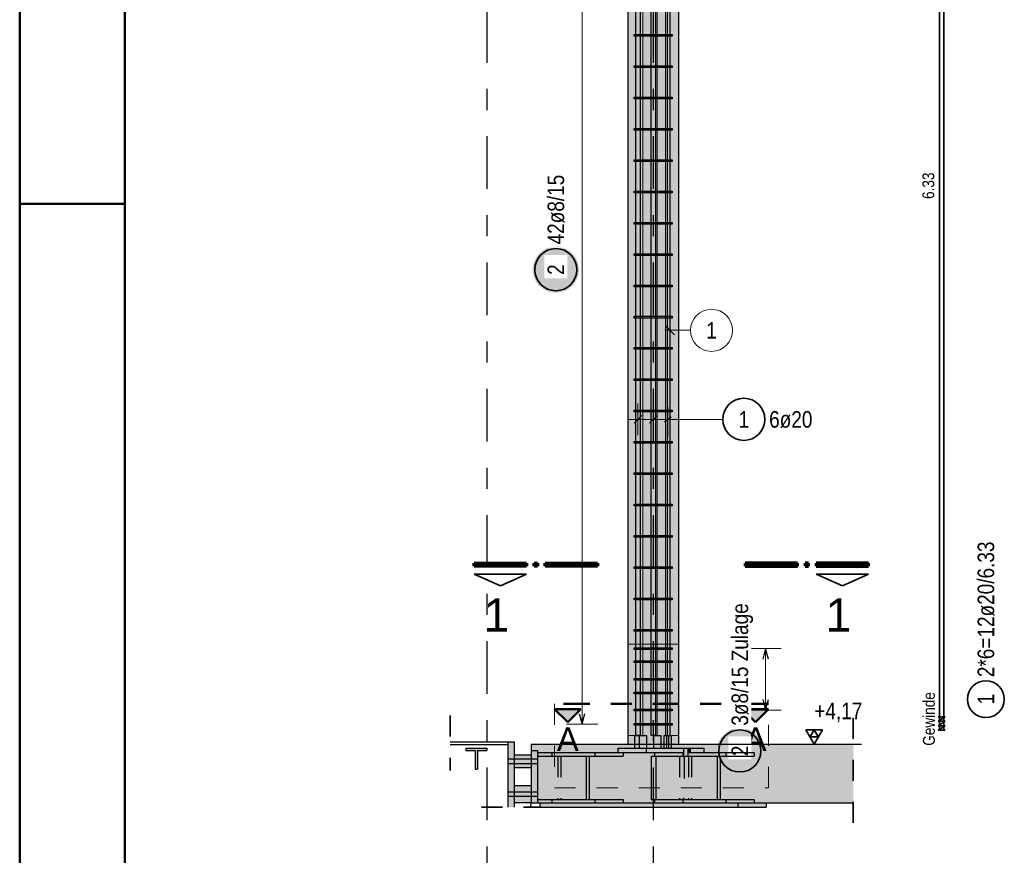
# Model space of a CAD drawing. Header units: millimetres. Extents: x -17.3 to 56.2, y -13.9 to 21.4.
# Tile 19 of 56: x 0 to 4.7, y 4.3 to 8.3. Entities that reach past the tile are written whole.
import ezdxf
from ezdxf.enums import TextEntityAlignment as Align

# ---------------------------------------------------------------- set-up
doc = ezdxf.new("R2010")
doc.units = ezdxf.units.MM
for name, pattern in [('DASHDOT', [1, 0.5, -0.25, 0, -0.25]), ('DASHDOTX2', [2, 1, -0.5, 0, -0.5]), ('HIDDEN', [0.375, 0.25, -0.125])]:
    doc.linetypes.add(name, pattern=pattern)
for name, color, linetype, lineweight in [('Achsen', 7, 'Continuous', 20), ('Bewehrung', 7, 'Continuous', 20), ('einlesen aus Plan EG', 7, 'Continuous', 20), ('Geschnittene Kanten', 7, 'Continuous', 20), ('Schraffuren', 7, 'Continuous', 20)]:
    doc.layers.add(name, color=color, linetype=linetype, lineweight=lineweight)
doc.styles.add('Arial', font='arial.ttf')
doc.styles.add('Arial Narrow', font='ARIALN.TTF')

msp = doc.modelspace()

# ---------------------------------------------------------------- hatches: boundary and pattern name
at = {"layer": 'Achsen', "lineweight": 13, "true_color": 0x0000ff}
for points in [[(2.603928, 4.960481), (2.666428, 5.022981), (2.541428, 5.022981)], [(3.496071, 4.960481), (3.558571, 5.022981), (3.433571, 5.022981)]]:
    msp.add_hatch(color=5, dxfattribs=at).paths.add_polyline_path(points)
at = {"layer": 'Bewehrung', "lineweight": 25, "true_color": 0xffffff}
for points in [[(2.657605, 7.111435), (2.657538, 7.115274), (2.657337, 7.119109), (2.657002, 7.122934), (2.656534, 7.126744), (2.655934, 7.130537), (2.655201, 7.134306), (2.654337, 7.138047), (2.653344, 7.141756), (2.652221, 7.145427), (2.650971, 7.149058), (2.649595, 7.152642), (2.648095, 7.156176), (2.646472, 7.159656), (2.644729, 7.163077), (2.642868, 7.166435), (2.64089, 7.169727), (2.638799, 7.172947), (2.636597, 7.176092), (2.634286, 7.179158), (2.63187, 7.182142), (2.629351, 7.18504), (2.626732, 7.187848), (2.624017, 7.190563), (2.621209, 7.193181), (2.618312, 7.1957), (2.615328, 7.198117), (2.612261, 7.200427), (2.609116, 7.20263), (2.605896, 7.204721), (2.602605, 7.206698), (2.599247, 7.20856), (2.595826, 7.210303), (2.592346, 7.211925), (2.588812, 7.213426), (2.585227, 7.214802), (2.581597, 7.216052), (2.577925, 7.217174), (2.574216, 7.218168), (2.570475, 7.219032), (2.566706, 7.219764), (2.562914, 7.220365), (2.559103, 7.220833), (2.555278, 7.221167), (2.551444, 7.221368), (2.547605, 7.221435), (2.543766, 7.221368), (2.539932, 7.221167), (2.536107, 7.220833), (2.532296, 7.220365), (2.528504, 7.219764), (2.524735, 7.219032), (2.520994, 7.218168), (2.517285, 7.217174), (2.513613, 7.216052), (2.509983, 7.214802), (2.506398, 7.213426), (2.502864, 7.211925), (2.499384, 7.210303), (2.495963, 7.20856), (2.492605, 7.206698), (2.489314, 7.204721), (2.486094, 7.20263), (2.482949, 7.200427), (2.479882, 7.198117), (2.476898, 7.1957), (2.474001, 7.193181), (2.471192, 7.190563), (2.468478, 7.187848), (2.465859, 7.18504), (2.46334, 7.182142), (2.460924, 7.179158), (2.458613, 7.176092), (2.456411, 7.172947), (2.45432, 7.169727), (2.452342, 7.166435), (2.450481, 7.163077), (2.448738, 7.159656), (2.447115, 7.156176), (2.445615, 7.152642), (2.444239, 7.149058), (2.442989, 7.145427), (2.441866, 7.141756), (2.440872, 7.138047), (2.440009, 7.134306), (2.439276, 7.130537), (2.438675, 7.126744), (2.438208, 7.122934), (2.437873, 7.119109), (2.437672, 7.115274), (2.437605, 7.111435), (2.437672, 7.107596), (2.437873, 7.103762), (2.438208, 7.099937), (2.438675, 7.096126), (2.439276, 7.092334), (2.440009, 7.088565), (2.440872, 7.084824), (2.441866, 7.081115), (2.442989, 7.077444), (2.444239, 7.073813), (2.445615, 7.070229), (2.447115, 7.066694), (2.448738, 7.063215), (2.450481, 7.059794), (2.452342, 7.056435), (2.45432, 7.053144), (2.456411, 7.049924), (2.458613, 7.046779), (2.460924, 7.043713), (2.46334, 7.040729), (2.465859, 7.037831), (2.468478, 7.035023), (2.471192, 7.032308), (2.474001, 7.02969), (2.476898, 7.027171), (2.479882, 7.024754), (2.482949, 7.022444), (2.486094, 7.020241), (2.489314, 7.01815), (2.492605, 7.016173), (2.495963, 7.014311), (2.499384, 7.012568), (2.502864, 7.010945), (2.506398, 7.009445), (2.509983, 7.008069), (2.513613, 7.006819), (2.517285, 7.005697), (2.520994, 7.004703), (2.524735, 7.003839), (2.528504, 7.003107), (2.532296, 7.002506), (2.536107, 7.002038), (2.539932, 7.001703), (2.543766, 7.001502), (2.547605, 7.001435), (2.551444, 7.001502), (2.555278, 7.001703), (2.559103, 7.002038), (2.562914, 7.002506), (2.566706, 7.003107), (2.570475, 7.003839), (2.574216, 7.004703), (2.577925, 7.005697), (2.581597, 7.006819), (2.585227, 7.008069), (2.588812, 7.009445), (2.592346, 7.010945), (2.595826, 7.012568), (2.599247, 7.014311), (2.602605, 7.016173), (2.605896, 7.01815), (2.609116, 7.020241), (2.612261, 7.022444), (2.615328, 7.024754), (2.618312, 7.027171), (2.621209, 7.02969), (2.624017, 7.032308), (2.626732, 7.035023), (2.629351, 7.037831), (2.63187, 7.040729), (2.634286, 7.043713), (2.636597, 7.046779), (2.638799, 7.049924), (2.64089, 7.053144), (2.642868, 7.056435), (2.644729, 7.059794), (2.646472, 7.063215), (2.648095, 7.066694), (2.649595, 7.070229), (2.650971, 7.073813), (2.652221, 7.077444), (2.653344, 7.081115), (2.654337, 7.084824), (2.655201, 7.088565), (2.655934, 7.092334), (2.656534, 7.096126), (2.657002, 7.099937), (2.657337, 7.103762)], [(3.531892, 4.824009), (3.531825, 4.827848), (3.531624, 4.831683), (3.53129, 4.835508), (3.530822, 4.839318), (3.530221, 4.843111), (3.529489, 4.84688), (3.528625, 4.850621), (3.527631, 4.85433), (3.526509, 4.858001), (3.525259, 4.861632), (3.523883, 4.865216), (3.522382, 4.86875), (3.52076, 4.87223), (3.519017, 4.875651), (3.517155, 4.879009), (3.515178, 4.882301), (3.513086, 4.885521), (3.510884, 4.888666), (3.508574, 4.891732), (3.506157, 4.894716), (3.503638, 4.897614), (3.50102, 4.900422), (3.498305, 4.903137), (3.495497, 4.905755), (3.492599, 4.908274), (3.489615, 4.910691), (3.486549, 4.913001), (3.483404, 4.915204), (3.480183, 4.917295), (3.476892, 4.919272), (3.473534, 4.921134), (3.470113, 4.922877), (3.466633, 4.924499), (3.463099, 4.926), (3.459515, 4.927376), (3.455884, 4.928626), (3.452212, 4.929748), (3.448504, 4.930742), (3.444763, 4.931606), (3.440994, 4.932338), (3.437201, 4.932939), (3.43339, 4.933407), (3.429566, 4.933741), (3.425731, 4.933942), (3.421892, 4.934009), (3.418053, 4.933942), (3.414219, 4.933741), (3.410394, 4.933407), (3.406583, 4.932939), (3.402791, 4.932338), (3.399022, 4.931606), (3.395281, 4.930742), (3.391572, 4.929748), (3.3879, 4.928626), (3.38427, 4.927376), (3.380686, 4.926), (3.377151, 4.924499), (3.373672, 4.922877), (3.37025, 4.921134), (3.366892, 4.919272), (3.363601, 4.917295), (3.360381, 4.915204), (3.357236, 4.913001), (3.35417, 4.910691), (3.351186, 4.908274), (3.348288, 4.905755), (3.34548, 4.903137), (3.342765, 4.900422), (3.340146, 4.897614), (3.337627, 4.894716), (3.335211, 4.891732), (3.3329, 4.888666), (3.330698, 4.885521), (3.328607, 4.882301), (3.32663, 4.879009), (3.324768, 4.875651), (3.323025, 4.87223), (3.321402, 4.86875), (3.319902, 4.865216), (3.318526, 4.861632), (3.317276, 4.858001), (3.316154, 4.85433), (3.31516, 4.850621), (3.314296, 4.84688), (3.313564, 4.843111), (3.312963, 4.839318), (3.312495, 4.835508), (3.31216, 4.831683), (3.311959, 4.827848), (3.311892, 4.824009), (3.311959, 4.82017), (3.31216, 4.816336), (3.312495, 4.812511), (3.312963, 4.8087), (3.313564, 4.804908), (3.314296, 4.801139), (3.31516, 4.797398), (3.316154, 4.793689), (3.317276, 4.790018), (3.318526, 4.786387), (3.319902, 4.782803), (3.321402, 4.779268), (3.323025, 4.775789), (3.324768, 4.772368), (3.32663, 4.769009), (3.328607, 4.765718), (3.330698, 4.762498), (3.3329, 4.759353), (3.335211, 4.756287), (3.337627, 4.753303), (3.340146, 4.750405), (3.342765, 4.747597), (3.34548, 4.744882), (3.348288, 4.742264), (3.351186, 4.739745), (3.35417, 4.737328), (3.357236, 4.735018), (3.360381, 4.732815), (3.363601, 4.730724), (3.366892, 4.728747), (3.37025, 4.726885), (3.373672, 4.725142), (3.377151, 4.723519), (3.380686, 4.722019), (3.38427, 4.720643), (3.3879, 4.719393), (3.391572, 4.718271), (3.395281, 4.717277), (3.399022, 4.716413), (3.402791, 4.715681), (3.406583, 4.71508), (3.410394, 4.714612), (3.414219, 4.714277), (3.418053, 4.714076), (3.421892, 4.714009), (3.425731, 4.714076), (3.429566, 4.714277), (3.43339, 4.714612), (3.437201, 4.71508), (3.440994, 4.715681), (3.444763, 4.716413), (3.448504, 4.717277), (3.452212, 4.718271), (3.455884, 4.719393), (3.459515, 4.720643), (3.463099, 4.722019), (3.466633, 4.723519), (3.470113, 4.725142), (3.473534, 4.726885), (3.476892, 4.728747), (3.480183, 4.730724), (3.483404, 4.732815), (3.486549, 4.735018), (3.489615, 4.737328), (3.492599, 4.739745), (3.495497, 4.742264), (3.498305, 4.744882), (3.50102, 4.747597), (3.503638, 4.750405), (3.506157, 4.753303), (3.508574, 4.756287), (3.510884, 4.759353), (3.513086, 4.762498), (3.515178, 4.765718), (3.517155, 4.769009), (3.519017, 4.772368), (3.52076, 4.775789), (3.522382, 4.779268), (3.523883, 4.782803), (3.525259, 4.786387), (3.526509, 4.790018), (3.527631, 4.793689), (3.528625, 4.797398), (3.529489, 4.801139), (3.530221, 4.804908), (3.530822, 4.8087), (3.53129, 4.812511), (3.531624, 4.816336)]]:
    msp.add_hatch(color=7, dxfattribs=at).paths.add_polyline_path(points)
at = {"layer": 'Schraffuren', "lineweight": 13, "true_color": 0xd7ffd7}
for points in [[(2.890122, 4.856926), (3.130122, 4.856926), (3.130122, 11.106927), (2.890122, 11.106927)], [(2.429722, 4.576933), (3.961179, 4.576933), (3.961179, 4.856933), (3.082575, 4.856933), (3.082575, 4.836933), (3.07376, 4.836933), (3.07376, 4.856933), (2.429722, 4.856933)]]:
    msp.add_hatch(color=254, dxfattribs=at).paths.add_polyline_path(points)
at = {"layer": 'Schraffuren', "lineweight": 13, "true_color": 0x4682b4}
for points in [[(2.319722, 4.556933), (2.349722, 4.556933), (2.349722, 4.866926), (2.319722, 4.866926)], [(2.175072, 4.825926), (2.219572, 4.825926), (2.219572, 4.836926), (2.119572, 4.836926), (2.119572, 4.825926), (2.164072, 4.825926), (2.164072, 4.736926), (2.175072, 4.736926)], [(2.429722, 4.576933), (2.459722, 4.576933), (2.459722, 4.826933), (2.429722, 4.826933)], [(2.841674, 4.816933), (3.181086, 4.816933), (3.181086, 4.836933), (2.841674, 4.836933)], [(2.528892, 4.576933), (2.868304, 4.576933), (2.868304, 4.593933), (2.705669, 4.593933), (2.705669, 4.799933), (2.868304, 4.799933), (2.868304, 4.816933), (2.528892, 4.816933), (2.528892, 4.799933), (2.691527, 4.799933), (2.691527, 4.593933), (2.528892, 4.593933)], [(3.022042, 4.593933), (3.022042, 4.799933), (3.000829, 4.799933), (3.000829, 4.593933)], [(3.150996, 4.576933), (3.490369, 4.576933), (3.490369, 4.593933), (3.327753, 4.593933), (3.327753, 4.799933), (3.490369, 4.799933), (3.490369, 4.816933), (3.150996, 4.816933), (3.150996, 4.799933), (3.313612, 4.799933), (3.313612, 4.593933), (3.150996, 4.593933)]]:
    msp.add_hatch(color=145, dxfattribs=at).paths.add_polyline_path(points)
at = {"layer": 'Schraffuren', "lineweight": 13, "true_color": 0xe0ddbe}
for points in [[(2.349722, 4.745487), (2.429722, 4.745487), (2.429722, 4.805487), (2.349722, 4.805487)], [(2.349722, 4.579487), (2.429722, 4.579487), (2.429722, 4.659487), (2.349722, 4.659487)], [(3.546526, 4.556933), (3.546526, 4.576933), (2.472324, 4.576933), (2.472324, 4.556933)]]:
    msp.add_hatch(color=254, dxfattribs=at).paths.add_polyline_path(points)

# ---------------------------------------------------------------- linework, layer by layer
at = {"color": 4, "linetype": 'Continuous', "lineweight": 50}
for p, q in [((0, 21.025), (0, 0)), ((0.5, 20.9), (0.5, 0.125))]:
    msp.add_line(p, q, dxfattribs=at)
at = {"color": 4, "linetype": 'Continuous', "lineweight": 50, "ltscale": 4}
msp.add_line((0, 7.425), (0.5, 7.425), dxfattribs=at)
at = {"color": 1, "linetype": 'Continuous', "lineweight": 70}
for p, q in [((2.160165, 5.71707), (2.407662, 5.71707)), ((2.160165, 5.702068), (2.160165, 5.71707)), ((2.407662, 5.71707), (2.407662, 5.702068)), ((2.445162, 5.71707), (2.460165, 5.71707)), ((2.445162, 5.702068), (2.445162, 5.71707)), ((2.460165, 5.71707), (2.460165, 5.702068)), ((2.497665, 5.71707), (2.745163, 5.71707)), ((2.497665, 5.702068), (2.497665, 5.71707)), ((2.745163, 5.71707), (2.745163, 5.702068)), ((3.695337, 5.71707), (3.447837, 5.71707)), ((3.447837, 5.71707), (3.447837, 5.702072)), ((3.695337, 5.702072), (3.695337, 5.71707)), ((3.747837, 5.71707), (3.732838, 5.71707)), ((3.732838, 5.71707), (3.732838, 5.702072)), ((3.747837, 5.702072), (3.747837, 5.71707)), ((4.032838, 5.71707), (3.785337, 5.71707)), ((3.785337, 5.71707), (3.785337, 5.702072)), ((4.032838, 5.702072), (4.032838, 5.71707)), ((2.407662, 5.702068), (2.160165, 5.702068)), ((2.460165, 5.702068), (2.445162, 5.702068)), ((2.745163, 5.702068), (2.497665, 5.702068)), ((3.447837, 5.702072), (3.695337, 5.702072)), ((3.732838, 5.702072), (3.747837, 5.702072)), ((3.785337, 5.702072), (4.032838, 5.702072))]:
    msp.add_line(p, q, dxfattribs=at)
at = {"color": 2, "linetype": 'Continuous', "lineweight": 35}
for p, q in [((2.160165, 5.664567), (2.407662, 5.664567)), ((2.283911, 5.608318), (2.160165, 5.664567)), ((2.407662, 5.664567), (2.283911, 5.608318)), ((4.032838, 5.664572), (3.785337, 5.664572)), ((3.785337, 5.664572), (3.909086, 5.608322)), ((3.909086, 5.608322), (4.032838, 5.664572)), ((3.814375, 4.92513), (3.735625, 4.92513)), ((3.735625, 4.92513), (3.775, 4.856933)), ((3.775, 4.92513), (3.755313, 4.891031)), ((3.775, 4.856933), (3.814375, 4.92513)), ((3.794688, 4.891031), (3.775, 4.92513)), ((3.755313, 4.891031), (3.794688, 4.891031))]:
    msp.add_line(p, q, dxfattribs=at)
at = {"color": 2, "linetype": 'HIDDEN', "lineweight": 35, "ltscale": 0.25}
for p, q in [((2.045647, 4.991926), (2.045647, 4.730426)), ((3.961179, 4.981933), (3.961179, 4.451933)), ((2.194722, 4.556933), (2.474722, 4.556933))]:
    msp.add_line(p, q, dxfattribs=at)
at = {"color": 3, "linetype": 'Continuous', "lineweight": 25}
for p, q in [((2.045647, 4.866926), (2.319722, 4.866926)), ((3.07376, 4.896933), (3.07376, 4.856933)), ((3.07376, 4.896933), (3.082575, 4.896933)), ((3.082575, 4.896933), (3.082575, 4.856933)), ((3.082575, 4.896933), (3.082785, 4.896933)), ((2.045647, 4.855426), (2.319722, 4.855426)), ((3.073549, 4.856933), (3.07376, 4.856933)), ((3.735625, 4.856933), (4.000133, 4.856933)), ((2.429572, 4.556933), (2.429722, 4.576933)), ((2.429572, 4.556933), (2.472324, 4.556933))]:
    msp.add_line(p, q, dxfattribs=at)
at = {"color": 3, "linetype": 'HIDDEN', "lineweight": 25, "ltscale": 0.25}
for p, q in [((2.943212, 4.896933), (2.943212, 4.856933)), ((2.943212, 4.896933), (2.94457, 4.896933)), ((2.94457, 4.896933), (2.948438, 4.896933)), ((2.948438, 4.896933), (2.954227, 4.896933)), ((2.954227, 4.896933), (2.961055, 4.896933)), ((2.961055, 4.896933), (2.967883, 4.896933)), ((2.967883, 4.896933), (2.973672, 4.896933)), ((2.973672, 4.896933), (2.97754, 4.896933)), ((2.97754, 4.896933), (2.978898, 4.896933)), ((2.978898, 4.896933), (2.978898, 4.856933)), ((3.01098, 4.896933), (3.01098, 4.856933)), ((3.01098, 4.896933), (3.013217, 4.896933)), ((3.013217, 4.896933), (3.017808, 4.896933)), ((3.017808, 4.896933), (3.024052, 4.896933)), ((3.024052, 4.896933), (3.030999, 4.896933)), ((3.030999, 4.896933), (3.037591, 4.896933)), ((3.037591, 4.896933), (3.042825, 4.896933)), ((3.042825, 4.896933), (3.045905, 4.896933)), ((3.045905, 4.896933), (3.04636, 4.896933)), ((3.04636, 4.896933), (3.04636, 4.856933)), ((3.060477, 4.896933), (3.060477, 4.856933)), ((3.060477, 4.896933), (3.060932, 4.896933)), ((3.060932, 4.896933), (3.064012, 4.896933)), ((3.064012, 4.896933), (3.069246, 4.896933)), ((3.069246, 4.896933), (3.07376, 4.896933)), ((3.082785, 4.896933), (3.089029, 4.896933)), ((3.089029, 4.896933), (3.09362, 4.896933)), ((3.09362, 4.896933), (3.095857, 4.896933)), ((3.095857, 4.896933), (3.095857, 4.856933)), ((2.890122, 4.856933), (2.892428, 4.856933)), ((2.892428, 4.856933), (2.899257, 4.856933)), ((2.899257, 4.856933), (2.910346, 4.856933)), ((2.910346, 4.856933), (2.92527, 4.856933)), ((2.92527, 4.856933), (2.943212, 4.856933)), ((2.943212, 4.856933), (2.94457, 4.856933)), ((2.943212, 4.856933), (2.943212, 4.836933)), ((2.94457, 4.856933), (2.948438, 4.856933)), ((2.948438, 4.856933), (2.954227, 4.856933)), ((2.954227, 4.856933), (2.961055, 4.856933)), ((2.961055, 4.856933), (2.967883, 4.856933)), ((2.967883, 4.856933), (2.973672, 4.856933)), ((2.973672, 4.856933), (2.97754, 4.856933)), ((2.976607, 4.836933), (2.976607, 4.816933)), ((2.97754, 4.856933), (2.978898, 4.856933)), ((2.978898, 4.856933), (2.986711, 4.856933)), ((2.978898, 4.856933), (2.978898, 4.836933)), ((2.986711, 4.856933), (3.010122, 4.856933)), ((3.010122, 4.856933), (3.01098, 4.856933)), ((3.01098, 4.856933), (3.013217, 4.856933)), ((3.01098, 4.856933), (3.01098, 4.836933)), ((3.013217, 4.856933), (3.017808, 4.856933)), ((3.017808, 4.856933), (3.024052, 4.856933)), ((3.024052, 4.856933), (3.030999, 4.856933)), ((3.030999, 4.856933), (3.037591, 4.856933)), ((3.037591, 4.856933), (3.042825, 4.856933)), ((3.042825, 4.856933), (3.045905, 4.856933)), ((3.045905, 4.856933), (3.04636, 4.856933)), ((3.04636, 4.856933), (3.056044, 4.856933)), ((3.04636, 4.856933), (3.04636, 4.836933)), ((3.056044, 4.856933), (3.060477, 4.856933)), ((3.060477, 4.856933), (3.060932, 4.856933)), ((3.060477, 4.856933), (3.060477, 4.836933)), ((3.060932, 4.856933), (3.064012, 4.856933)), ((3.064012, 4.856933), (3.069246, 4.856933)), ((3.069246, 4.856933), (3.073549, 4.856933)), ((3.082575, 4.856933), (3.082785, 4.856933)), ((3.082785, 4.856933), (3.089029, 4.856933)), ((3.089029, 4.856933), (3.09362, 4.856933)), ((3.09362, 4.856933), (3.095857, 4.856933)), ((3.095857, 4.856933), (3.109899, 4.856933)), ((3.095857, 4.856933), (3.095857, 4.836933)), ((3.109899, 4.856933), (3.120988, 4.856933)), ((3.120988, 4.856933), (3.127817, 4.856933)), ((3.127817, 4.856933), (3.130122, 4.856933)), ((3.154909, 4.836933), (3.154909, 4.816933)), ((3.174738, 4.836933), (3.174738, 4.816933)), ((3.181086, 4.836933), (3.250969, 4.836933)), ((3.185919, 4.836933), (3.185919, 4.816933)), ((3.250969, 4.836933), (3.250969, 4.816933)), ((2.319722, 4.785987), (2.349722, 4.785987)), ((2.349722, 4.785987), (2.429722, 4.785987)), ((2.429722, 4.785987), (2.459722, 4.785987)), ((2.459722, 4.816933), (2.528892, 4.816933)), ((2.459722, 4.799933), (2.528892, 4.799933)), ((2.556594, 4.799933), (2.556594, 4.593933)), ((2.570736, 4.799933), (2.570736, 4.593933)), ((2.691527, 4.799933), (2.705669, 4.799933)), ((2.733371, 4.816933), (2.733371, 4.799933)), ((2.841674, 4.816933), (2.854989, 4.816933)), ((2.854989, 4.816933), (2.868304, 4.816933)), ((3.016094, 4.816933), (3.016094, 4.799933)), ((3.022042, 4.799933), (3.086527, 4.799933)), ((3.086527, 4.799933), (3.150996, 4.799933)), ((3.135783, 4.799933), (3.135783, 4.593933)), ((3.156975, 4.793381), (3.14771, 4.799933)), ((3.156975, 4.793381), (3.152342, 4.799933)), ((3.154909, 4.816933), (3.154909, 4.799933)), ((3.156975, 4.793381), (3.156975, 4.599413)), ((3.174738, 4.816933), (3.174738, 4.799933)), ((3.17871, 4.799933), (3.17871, 4.593933)), ((3.192868, 4.799933), (3.192868, 4.593933)), ((3.313612, 4.799933), (3.327753, 4.799933)), ((3.355467, 4.816933), (3.355467, 4.799933)), ((2.319722, 4.764987), (2.349722, 4.764987)), ((2.349722, 4.764987), (2.429722, 4.764987)), ((2.429722, 4.764987), (2.459722, 4.764987)), ((2.319722, 4.629987), (2.349722, 4.629987)), ((2.319722, 4.608987), (2.349722, 4.608987)), ((2.349722, 4.629987), (2.429722, 4.629987)), ((2.349722, 4.608987), (2.429722, 4.608987)), ((2.429722, 4.629987), (2.459722, 4.629987)), ((2.429722, 4.608987), (2.459722, 4.608987)), ((2.459722, 4.593933), (2.528892, 4.593933)), ((2.691527, 4.593933), (2.705669, 4.593933)), ((2.733371, 4.593933), (2.733371, 4.576933)), ((3.016094, 4.593933), (3.016094, 4.576933)), ((3.022042, 4.593933), (3.086527, 4.593933)), ((3.086527, 4.593933), (3.150996, 4.593933)), ((3.156975, 4.599413), (3.149734, 4.593933)), ((3.153354, 4.593933), (3.156975, 4.599413)), ((3.313612, 4.593933), (3.327753, 4.593933)), ((3.355467, 4.593933), (3.355467, 4.576933)), ((3.411593, 4.576933), (3.411593, 4.556933))]:
    msp.add_line(p, q, dxfattribs=at)
at = {"layer": 'Achsen', "color": 3, "linetype": 'DASHDOTX2', "lineweight": 25, "ltscale": 0.25}
for p, q in [((2.220122, 11.945294), (2.220122, 4.076933)), ((3.010122, 11.945294), (3.010122, 4.076933))]:
    msp.add_line(p, q, dxfattribs=at)
at = {"layer": 'Achsen', "color": 5, "linetype": 'Continuous', "lineweight": 18}
msp.add_line((3.079223, 6.461436), (3.079223, 6.318016), dxfattribs=at)
at = {"layer": 'Achsen', "color": 3, "linetype": 'Continuous', "lineweight": 25}
for p, q in [((3.063856, 6.388019), (3.096297, 6.411922)), ((2.920863, 4.896933), (2.943212, 4.896933))]:
    msp.add_line(p, q, dxfattribs=at)
at = {"layer": 'Achsen', "color": 9, "linetype": 'Continuous', "lineweight": 0}
for p, q in [((2.890122, 5.331933), (3.130122, 5.331933)), ((2.943212, 4.896933), (2.890122, 4.896933)), ((3.095857, 4.896933), (3.130122, 4.896933))]:
    msp.add_line(p, q, dxfattribs=at)
at = {"layer": 'Achsen', "color": 4, "linetype": 'DASHDOT', "lineweight": 50, "ltscale": 0.25}
msp.add_line((3.558571, 5.047981), (2.541428, 5.047981), dxfattribs=at)
at = {"layer": 'Achsen', "color": 9, "linetype": 'HIDDEN', "lineweight": 0, "ltscale": 0.25}
for p, q in [((2.541428, 5.047981), (2.541428, 4.648112)), ((3.558571, 4.648112), (3.558571, 5.047981)), ((2.541428, 4.648112), (3.558571, 4.648112))]:
    msp.add_line(p, q, dxfattribs=at)
at = {"layer": 'Achsen', "color": 4, "linetype": 'Continuous', "lineweight": 50}
for p, q in [((2.666428, 5.022981), (2.541428, 5.022981)), ((2.541428, 5.022981), (2.603928, 4.960481)), ((2.603928, 4.960481), (2.666428, 5.022981)), ((3.558571, 5.022981), (3.433571, 5.022981)), ((3.433571, 5.022981), (3.496071, 4.960481)), ((3.496071, 4.960481), (3.558571, 5.022981))]:
    msp.add_line(p, q, dxfattribs=at)
at = {"layer": 'Achsen', "color": 3, "linetype": 'HIDDEN', "lineweight": 25, "ltscale": 0.25}
msp.add_line((2.920863, 4.896933), (2.920863, 4.836933), dxfattribs=at)
at = {"layer": 'Bewehrung', "color": 2, "linetype": 'Continuous', "lineweight": 35}
for p, q in [((4.370965, 4.922746), (4.370965, 11.252746)), ((4.390965, 4.922746), (4.390965, 11.252746)), ((4.363965, 4.965246), (4.397965, 4.986496)), ((4.397965, 4.986496), (4.363965, 4.986496)), ((4.363965, 4.943996), (4.397965, 4.965246)), ((4.397965, 4.965246), (4.363965, 4.965246)), ((4.363965, 4.922746), (4.397965, 4.943996)), ((4.397965, 4.943996), (4.363965, 4.943996)), ((4.397965, 4.922746), (4.363965, 4.922746)), ((4.370965, 4.922746), (4.390965, 4.922746))]:
    msp.add_line(p, q, dxfattribs=at)
at = {"layer": 'Bewehrung', "color": 3, "linetype": 'Continuous', "lineweight": 25}
for p, q in [((2.927916, 4.896926), (2.927916, 11.226926)), ((2.947916, 11.226926), (2.947916, 4.896926)), ((3.000997, 4.896926), (3.000997, 11.226926)), ((3.020997, 11.226926), (3.020997, 4.896926)), ((3.070122, 4.896927), (3.070122, 11.226927)), ((3.090122, 4.896927), (3.090122, 11.226927)), ((2.920122, 8.221171), (2.920122, 8.229171)), ((2.920122, 8.229171), (3.100162, 8.229171)), ((3.100162, 8.221171), (2.920122, 8.221171)), ((3.100162, 8.229171), (3.100162, 8.221171)), ((2.920122, 8.072342), (2.920122, 8.080342)), ((2.920122, 8.080342), (3.100162, 8.080342)), ((3.100162, 8.072342), (2.920122, 8.072342)), ((3.100162, 8.080342), (3.100162, 8.072342)), ((2.920122, 7.923513), (2.920122, 7.931513)), ((2.920122, 7.931513), (3.100162, 7.931513)), ((3.100162, 7.923513), (2.920122, 7.923513)), ((3.100162, 7.931513), (3.100162, 7.923513)), ((2.920122, 7.774684), (2.920122, 7.782684)), ((2.920122, 7.782684), (3.100162, 7.782684)), ((3.100162, 7.774684), (2.920122, 7.774684)), ((3.100162, 7.782684), (3.100162, 7.774684)), ((2.920122, 7.625855), (2.920122, 7.633855)), ((2.920122, 7.633855), (3.100162, 7.633855)), ((3.100162, 7.633855), (3.100162, 7.625855)), ((3.100162, 7.625855), (2.920122, 7.625855)), ((2.920122, 7.477026), (2.920122, 7.485026)), ((2.920122, 7.485026), (3.100162, 7.485026)), ((3.100162, 7.477026), (2.920122, 7.477026)), ((3.100162, 7.485026), (3.100162, 7.477026)), ((2.920122, 7.328197), (2.920122, 7.336197)), ((2.920122, 7.336197), (3.100162, 7.336197)), ((3.100162, 7.328197), (2.920122, 7.328197)), ((3.100162, 7.336197), (3.100162, 7.328197)), ((2.920122, 7.179368), (2.920122, 7.187368)), ((2.920122, 7.187368), (3.100162, 7.187368)), ((3.100162, 7.179368), (2.920122, 7.179368)), ((3.100162, 7.187368), (3.100162, 7.179368)), ((2.920122, 7.030539), (2.920122, 7.038539)), ((2.920122, 7.038539), (3.100162, 7.038539)), ((3.100162, 7.030539), (2.920122, 7.030539)), ((3.100162, 7.038539), (3.100162, 7.030539)), ((2.920122, 6.88171), (2.920122, 6.88971)), ((2.920122, 6.88971), (3.100162, 6.88971)), ((3.100162, 6.88171), (2.920122, 6.88171)), ((3.100162, 6.88971), (3.100162, 6.88171)), ((2.920122, 6.732881), (2.920122, 6.740881)), ((2.920122, 6.740881), (3.100162, 6.740881)), ((3.100162, 6.740881), (3.100162, 6.732881)), ((3.100162, 6.732881), (2.920122, 6.732881)), ((2.920122, 6.584052), (2.920122, 6.592052)), ((2.920122, 6.592052), (3.100162, 6.592052)), ((3.100162, 6.584052), (2.920122, 6.584052)), ((3.100162, 6.592052), (3.100162, 6.584052)), ((2.920122, 6.435223), (2.920122, 6.443223)), ((2.920122, 6.443223), (3.100162, 6.443223)), ((3.100162, 6.435223), (2.920122, 6.435223)), ((2.920238, 6.382322), (2.955594, 6.417678)), ((2.993319, 6.382322), (3.028675, 6.417678)), ((3.100162, 6.443223), (3.100162, 6.435223)), ((2.920122, 6.286394), (2.920122, 6.294394)), ((2.920122, 6.294394), (3.100162, 6.294394)), ((3.100162, 6.286394), (2.920122, 6.286394)), ((3.100162, 6.294394), (3.100162, 6.286394)), ((2.920122, 6.137565), (2.920122, 6.145565)), ((2.920122, 6.145565), (3.100162, 6.145565)), ((3.100162, 6.137565), (2.920122, 6.137565)), ((3.100162, 6.145565), (3.100162, 6.137565)), ((2.920122, 5.988736), (2.920122, 5.996736)), ((2.920122, 5.996736), (3.100162, 5.996736)), ((3.100162, 5.988736), (2.920122, 5.988736)), ((3.100162, 5.996736), (3.100162, 5.988736)), ((2.920122, 5.839907), (2.920122, 5.847907)), ((2.920122, 5.847907), (3.100162, 5.847907)), ((3.100162, 5.839907), (2.920122, 5.839907)), ((3.100162, 5.847907), (3.100162, 5.839907)), ((2.920122, 5.691078), (2.920122, 5.699078)), ((2.920122, 5.699078), (3.100162, 5.699078)), ((3.100162, 5.691078), (2.920122, 5.691078)), ((3.100162, 5.699078), (3.100162, 5.691078)), ((2.920122, 5.542249), (2.920122, 5.550249)), ((2.920122, 5.550249), (3.100162, 5.550249)), ((3.100162, 5.542249), (2.920122, 5.542249)), ((3.100162, 5.550249), (3.100162, 5.542249)), ((2.920122, 5.39342), (2.920122, 5.40142)), ((2.920122, 5.40142), (3.100162, 5.40142)), ((3.100162, 5.39342), (2.920122, 5.39342)), ((3.100162, 5.40142), (3.100162, 5.39342)), ((2.920122, 5.306451), (2.920122, 5.314451)), ((2.920122, 5.314451), (3.100142, 5.314451)), ((3.100142, 5.306451), (2.920122, 5.306451)), ((3.100142, 5.314451), (3.100142, 5.306451)), ((3.544041, 5.310451), (3.530643, 5.260451)), ((3.557438, 5.260451), (3.544041, 5.310451)), ((2.920122, 5.244591), (2.920122, 5.252591)), ((2.920122, 5.252591), (3.100162, 5.252591)), ((3.100162, 5.244591), (2.920122, 5.244591)), ((3.100162, 5.252591), (3.100162, 5.244591)), ((2.920122, 5.160451), (2.920122, 5.168451)), ((2.920122, 5.168451), (3.100142, 5.168451)), ((3.100142, 5.160451), (2.920122, 5.160451)), ((3.100142, 5.168451), (3.100142, 5.160451)), ((2.920122, 5.095762), (2.920122, 5.103762)), ((2.920122, 5.103762), (3.100162, 5.103762)), ((3.100162, 5.103762), (3.100162, 5.095762)), ((3.100162, 5.095762), (2.920122, 5.095762)), ((3.530643, 5.068451), (3.544041, 5.018451)), ((3.544041, 5.018451), (3.557438, 5.068451)), ((2.920122, 5.014451), (2.920122, 5.022451)), ((2.920122, 5.022451), (3.100142, 5.022451)), ((3.100142, 5.014451), (2.920122, 5.014451)), ((3.100142, 5.022451), (3.100142, 5.014451)), ((2.659207, 5.000933), (2.672605, 4.950933)), ((2.672605, 4.950933), (2.686002, 5.000933)), ((2.920122, 4.946933), (2.920122, 4.954933)), ((2.920122, 4.954933), (3.100162, 4.954933)), ((3.100162, 4.946933), (2.920122, 4.946933)), ((3.100162, 4.954933), (3.100162, 4.946933)), ((2.947916, 4.896926), (2.927916, 4.896926)), ((3.020997, 4.896926), (3.000997, 4.896926)), ((3.070122, 4.896927), (3.090122, 4.896927))]:
    msp.add_line(p, q, dxfattribs=at)
at = {"layer": 'Bewehrung', "color": 9, "linetype": 'Continuous', "lineweight": 0}
for p, q in [((2.961055, 4.896927), (2.961055, 11.226927)), ((3.02867, 4.896927), (3.02867, 11.226927)), ((3.078167, 4.896927), (3.078167, 11.226927)), ((3.068025, 6.845235), (3.112219, 6.801041)), ((3.187458, 6.823138), (3.065122, 6.823138))]:
    msp.add_line(p, q, dxfattribs=at)
at = {"layer": 'Bewehrung', "color": 5, "linetype": 'Continuous', "lineweight": 18}
for p, q in [((2.672605, 4.950933), (2.672605, 11.052923)), ((2.937916, 6.325), (2.937916, 6.475)), ((3.010997, 6.325), (3.010997, 6.475)), ((3.060997, 6.4), (2.887916, 6.4)), ((3.341117, 6.4), (3.060997, 6.4)), ((3.619041, 5.310451), (3.469041, 5.310451)), ((3.544041, 5.310451), (3.544041, 5.018451)), ((3.469041, 5.018451), (3.619041, 5.018451)), ((2.597605, 4.950933), (2.747605, 4.950933))]:
    msp.add_line(p, q, dxfattribs=at)
at = {"layer": 'Bewehrung', "color": 2, "linetype": 'Continuous', "lineweight": 35}
for centre, radius in [((2.547605, 7.111435), 0.1), ((3.441117, 6.4), 0.1), ((4.591085, 5.069778), 0.0875), ((3.421892, 4.824009), 0.1)]:
    msp.add_circle(centre, radius, dxfattribs=at)
at = {"layer": 'Bewehrung', "color": 9, "linetype": 'Continuous', "lineweight": 0}
for centre, radius in [((3.287458, 6.823138), 0.1), ((2.890122, 5.459451), 0.00111), ((3.130122, 5.459451), 0.00111), ((2.890122, 5.034451), 0.00111), ((3.130122, 5.034451), 0.00111)]:
    msp.add_circle(centre, radius, dxfattribs=at)
at = {"layer": 'Geschnittene Kanten', "color": 3, "linetype": 'Continuous', "lineweight": 25}
for p, q in [((2.890122, 11.106927), (2.890122, 4.856926)), ((3.130122, 11.106927), (3.130122, 4.856926)), ((2.319722, 4.866926), (2.319722, 4.556933)), ((2.319722, 4.866926), (2.349722, 4.866926)), ((2.349722, 4.866926), (2.349722, 4.556933)), ((2.119572, 4.836933), (2.219572, 4.836933)), ((2.119572, 4.836926), (2.119572, 4.825926)), ((2.119572, 4.825926), (2.164072, 4.825926)), ((2.164072, 4.825926), (2.164072, 4.736926)), ((2.175072, 4.825926), (2.175072, 4.736926)), ((2.175072, 4.825926), (2.219572, 4.825926)), ((2.219572, 4.836926), (2.219572, 4.825926)), ((2.429722, 4.856933), (2.429722, 4.826933)), ((2.429722, 4.856933), (2.890122, 4.856933)), ((2.429722, 4.826933), (2.429722, 4.576933)), ((2.429722, 4.826933), (2.459722, 4.826933)), ((2.459722, 4.826933), (2.459722, 4.576933)), ((2.841674, 4.836933), (2.841674, 4.816933)), ((2.841674, 4.836933), (3.181086, 4.836933)), ((3.07376, 4.856933), (3.07376, 4.836933)), ((3.07376, 4.856933), (3.082575, 4.856933)), ((3.082575, 4.856933), (3.082575, 4.836933)), ((3.181086, 4.836933), (3.181086, 4.816933)), ((2.349722, 4.805487), (2.429722, 4.805487)), ((2.528892, 4.816933), (2.528892, 4.799933)), ((2.528892, 4.816933), (2.841674, 4.816933)), ((2.528892, 4.799933), (2.691527, 4.799933)), ((2.691527, 4.799933), (2.691527, 4.593933)), ((2.705669, 4.799933), (2.705669, 4.593933)), ((2.705669, 4.799933), (2.868304, 4.799933)), ((2.868304, 4.816933), (2.868304, 4.799933)), ((2.868304, 4.816933), (3.150996, 4.816933)), ((3.000829, 4.799933), (3.000829, 4.593933)), ((3.000829, 4.799933), (3.022042, 4.799933)), ((3.022042, 4.799933), (3.022042, 4.593933)), ((3.150996, 4.816933), (3.150996, 4.799933)), ((3.150996, 4.799933), (3.313612, 4.799933)), ((3.313612, 4.799933), (3.313612, 4.593933)), ((3.327753, 4.799933), (3.327753, 4.593933)), ((3.490369, 4.816933), (3.490369, 4.799933)), ((2.164072, 4.736926), (2.175072, 4.736926)), ((2.349722, 4.745487), (2.429722, 4.745487)), ((2.349722, 4.659487), (2.429722, 4.659487)), ((2.528892, 4.593933), (2.528892, 4.576933)), ((2.528892, 4.593933), (2.691527, 4.593933)), ((2.705669, 4.593933), (2.868304, 4.593933)), ((2.868304, 4.593933), (2.868304, 4.576933)), ((3.000829, 4.593933), (3.022042, 4.593933)), ((3.150996, 4.593933), (3.150996, 4.576933)), ((3.150996, 4.593933), (3.313612, 4.593933)), ((3.327753, 4.593933), (3.490369, 4.593933)), ((3.490369, 4.593933), (3.490369, 4.576933)), ((2.349722, 4.579487), (2.429722, 4.579487)), ((2.429722, 4.576933), (2.459722, 4.576933)), ((2.459722, 4.576933), (2.528892, 4.576933)), ((2.472324, 4.576933), (2.472324, 4.556933)), ((2.472324, 4.556933), (3.546526, 4.556933)), ((2.528892, 4.576933), (2.868304, 4.576933)), ((2.868304, 4.576933), (3.150996, 4.576933)), ((3.150996, 4.576933), (3.490369, 4.576933)), ((3.490369, 4.576933), (3.961179, 4.576933)), ((3.546526, 4.576933), (3.546526, 4.556933))]:
    msp.add_line(p, q, dxfattribs=at)

# ---------------------------------------------------------------- texts
at = {"color": 2, "lineweight": 35, "insert": (3.750587, 5.053808), "char_height": 0.07875, "attachment_point": 1, "line_spacing_factor": 0.9, "style": 'Arial Narrow'}
msp.add_mtext(' +4,17', dxfattribs=at)
at = {"layer": 'Achsen', "color": 4, "lineweight": 50, "style": 'Arial'}
for p in [(2.552178, 4.822981), (3.444321, 4.822981)]:
    msp.add_text('A', height=0.1125, dxfattribs=at).set_placement(p)
at = {"layer": 'Bewehrung', "color": 3, "lineweight": 25, "char_height": 0.05625, "attachment_point": 1, "rotation": 90, "line_spacing_factor": 0.9, "style": 'Arial Narrow'}
for s, insert in [('6.33', (4.289384, 7.447673)), ('Gewinde', (4.292215, 4.848913))]:
    msp.add_mtext(s, dxfattribs=dict(at, insert=insert))
at = {"layer": 'Bewehrung', "color": 9, "lineweight": 0, "insert": (3.262652, 6.862513), "char_height": 0.07875, "attachment_point": 1, "line_spacing_factor": 0.9, "style": 'Arial Narrow'}
msp.add_mtext('1', dxfattribs=at)
at = {"layer": 'Bewehrung', "color": 2, "lineweight": 35, "char_height": 0.07875, "attachment_point": 1, "line_spacing_factor": 0.9, "style": 'Arial Narrow'}
for s, insert in [('1', (3.416311, 6.439375)), ('6ø20', (3.561117, 6.439375))]:
    msp.add_mtext(s, dxfattribs=dict(at, insert=insert))
at = {"layer": 'Bewehrung', "color": 2, "lineweight": 35, "char_height": 0.07875, "attachment_point": 1, "rotation": 90, "line_spacing_factor": 0.9, "style": 'Arial Narrow'}
for s, insert in [('2*6=12ø20/6.33', (4.55171, 5.174778)), ('1', (4.55171, 5.044972))]:
    msp.add_mtext(s, dxfattribs=dict(at, insert=insert))
at = {"layer": 'einlesen aus Plan EG', "color": 1, "lineweight": 70, "style": 'Arial'}
for p in [(2.265349, 5.469989), (3.890525, 5.469994)]:
    msp.add_text('1', height=0.1575, dxfattribs=at).set_placement(p, align=Align.MIDDLE_CENTER)

# ---------------------------------------------------------------- next in the draw order: texts
at = {"layer": 'Bewehrung', "color": 2, "lineweight": 35, "char_height": 0.07875, "attachment_point": 1, "rotation": 90, "line_spacing_factor": 0.9, "style": 'Arial Narrow', "bg_fill": 3, "box_fill_scale": 1.2, "bg_fill_color": 256, "bg_fill_true_color": 13158600, "bg_fill_transparency": 0}
for s, insert in [('42ø8/15', (2.50823, 7.231435)), ('2', (2.50823, 7.086629)), ('3ø8/15 Zulage', (3.382517, 4.944009)), ('2', (3.382517, 4.799203))]:
    msp.add_mtext(s, dxfattribs=dict(at, insert=insert))

# ---------------------------------------------------------------- next in the draw order: linework, layer by layer
at = {"layer": 'Geschnittene Kanten', "color": 3, "linetype": 'Continuous', "lineweight": 25}
for p, q in [((3.130122, 4.856933), (3.961179, 4.856933)), ((3.181086, 4.816933), (3.490369, 4.816933)), ((3.327753, 4.799933), (3.490369, 4.799933))]:
    msp.add_line(p, q, dxfattribs=at)

doc.saveas('drawing.dxf')
